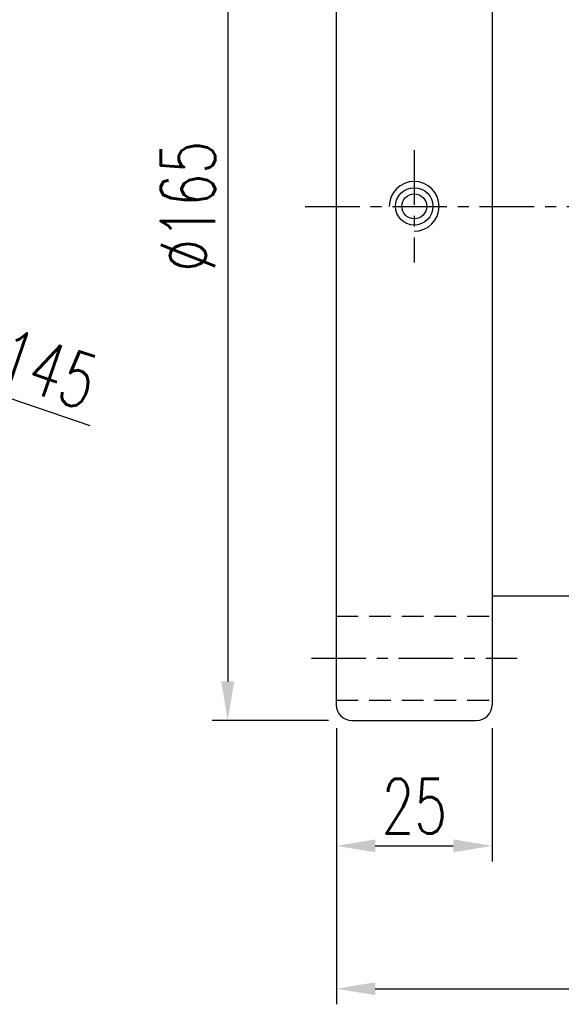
# Model space of a CAD drawing. Extents: x 106 to 578, y 156 to 408.
# Tile 2 of 57: x 336 to 423, y 156 to 314. Entities that reach past the tile are written whole.
import ezdxf

# ---------------------------------------------------------------- set-up
doc = ezdxf.new("R2010")
doc.units = 0
doc.header["$LTSCALE"] = 7
doc.header["$MEASUREMENT"] = 0
doc.header["$PDMODE"] = 1
doc.linetypes.add('CENTER', pattern=[2, 1.25, -0.25, 0.25, -0.25])
doc.linetypes.add('DASHED', pattern=[0.75, 0.5, -0.25])
doc.layers.get('DEFPOINTS').update_dxf_attribs({"linetype": 'CONTINUOUS'})
for name, color, linetype in [('CL', 1, 'CENTER'), ('DIM', 4, 'CONTINUOUS'), ('HID', 2, 'DASHED'), ('OUT', 3, 'CONTINUOUS')]:
    doc.layers.add(name, color=color, linetype=linetype)
doc.styles.add('DIM-7', font='SIMPLEX.shx', dxfattribs={"width": 0.7, "bigfont": 'chineset.shx'})
doc.dimstyles.new('CNS', dxfattribs={"dimtxt": 3.5, "dimasz": 2.5, "dimexe": 1, "dimexo": 1.5, "dimgap": 0.09, "dimtad": 0, "dimdsep": 46, "dimtxsty": 'DIM-7', "dimcen": 0.09, "dimclrd": 1, "dimclre": 1, "dimclrt": 4, "dimadec": 0, "dimazin": 0, "dimtfac": 1, "dimtix": 1, "dimtmove": 2, "dimatfit": 3, "dimfxl": 1, "dimtvp": 0.971429, "dimtolj": 1, "dimarcsym": 0})

# ---------------------------------------------------------------- blocks, each defined once
blk = doc.blocks.new('*D1')
at = {"layer": 'DEFPOINTS', "color": 0, "transparency": 16777216}
for p in [(541.13, 223.99), (387.13, 203.99), (541.13, 158.42)]:
    blk.add_point(p, dxfattribs=at)
at = {"layer": 'DIM', "color": 7, "lineweight": -2, "transparency": 16777216}
for p, q in [((541.13, 220.24), (541.13, 155.92)), ((387.13, 200.24), (387.13, 155.92)), ((393.38, 158.42), (534.88, 158.42))]:
    blk.add_line(p, q, dxfattribs=at)
at = {"layer": 'DIM', "color": 7, "transparency": 16777216}
for points in [[(393.38, 159.46), (393.38, 157.38), (387.13, 158.42)], [(534.88, 159.46), (534.88, 157.38), (541.13, 158.42)]]:
    blk.add_solid(points, dxfattribs=at)
at = {"layer": 'DIM', "color": 7, "transparency": 16777216, "insert": (464.13, 164.8), "char_height": 8.75, "attachment_point": 5, "style": 'DIM-7'}
blk.add_mtext('\\A1;154', dxfattribs=at)
blk = doc.blocks.new('*D4')
at = {"layer": 'DEFPOINTS', "color": 0, "transparency": 16777216}
for p in [(389.63, 366.49), (369.7, 201.49), (389.63, 201.49)]:
    blk.add_point(p, dxfattribs=at)
at = {"layer": 'DIM', "color": 7, "lineweight": -2, "transparency": 16777216}
for p, q in [((385.88, 366.49), (367.2, 366.49)), ((369.7, 360.24), (369.7, 207.74)), ((385.88, 201.49), (367.2, 201.49))]:
    blk.add_line(p, q, dxfattribs=at)
at = {"layer": 'DIM', "color": 7, "transparency": 16777216}
for points in [[(368.66, 360.24), (370.74, 360.24), (369.7, 366.49)], [(368.66, 207.74), (370.74, 207.74), (369.7, 201.49)]]:
    blk.add_solid(points, dxfattribs=at)
at = {"layer": 'DIM', "color": 7, "transparency": 16777216, "insert": (363.32, 283.99), "char_height": 8.75, "attachment_point": 5, "rotation": 90, "style": 'DIM-7'}
blk.add_mtext('\\A1;%%C165', dxfattribs=at)
blk = doc.blocks.new('*D3')
at = {"layer": 'DEFPOINTS', "color": 0, "transparency": 16777216}
for p in [(387.13, 203.99), (412.13, 203.99), (412.13, 181.35)]:
    blk.add_point(p, dxfattribs=at)
at = {"layer": 'DIM', "color": 7, "lineweight": -2, "transparency": 16777216}
for p, q in [((387.13, 200.24), (387.13, 178.85)), ((412.13, 200.24), (412.13, 178.85)), ((393.38, 181.35), (405.88, 181.35))]:
    blk.add_line(p, q, dxfattribs=at)
at = {"layer": 'DIM', "color": 7, "transparency": 16777216}
for points in [[(393.38, 182.39), (393.38, 180.31), (387.13, 181.35)], [(405.88, 182.39), (405.88, 180.31), (412.13, 181.35)]]:
    blk.add_solid(points, dxfattribs=at)
at = {"layer": 'DIM', "color": 7, "transparency": 16777216, "insert": (399.63, 187.72), "char_height": 8.75, "attachment_point": 5, "style": 'DIM-7'}
blk.add_mtext('\\A1;25', dxfattribs=at)
blk = doc.blocks.new('*D8')
at = {"layer": 'DEFPOINTS', "color": 0, "transparency": 16777216}
for p in [(175.74, 307.39), (312.98, 260.58)]:
    blk.add_point(p, dxfattribs=at)
at = {"layer": 'DIM', "color": 7, "lineweight": -2, "transparency": 16777216}
for p, q in [((169.83, 309.41), (163.91, 311.43)), ((175.74, 307.39), (312.98, 260.58)), ((347.65, 248.76), (318.9, 258.57))]:
    blk.add_line(p, q, dxfattribs=at)
at = {"layer": 'DIM', "color": 7, "transparency": 16777216}
for points in [[(170.17, 310.39), (169.49, 308.42), (175.74, 307.39)], [(319.23, 259.55), (318.56, 257.58), (312.98, 260.58)]]:
    blk.add_solid(points, dxfattribs=at)
at = {"layer": 'DIM', "color": 7, "transparency": 16777216, "insert": (338.29, 258.69), "char_height": 8.75, "attachment_point": 5, "rotation": 341.167, "style": 'DIM-7'}
blk.add_mtext('\\A1;∅145', dxfattribs=at)

msp = doc.modelspace()

# ---------------------------------------------------------------- linework, layer by layer
at = {"layer": 'CL', "color": 7}
for p, q in [((399.626, 292.986), (399.626, 274.986)), ((382.126, 283.986), (546.126, 283.986)), ((383.126, 211.486), (416.126, 211.486))]:
    msp.add_line(p, q, dxfattribs=at)
at = {"layer": 'DIM', "color": 7}
msp.add_arc((399.626, 283.986), 4, 270, 180, dxfattribs=at)
at = {"layer": 'HID', "color": 7}
for p, q in [((387.126, 218.236), (412.126, 218.236)), ((387.126, 204.736), (412.126, 204.736))]:
    msp.add_line(p, q, dxfattribs=at)
at = {"layer": 'OUT', "color": 7}
for p, q in [((387.126, 363.986), (387.126, 203.986)), ((412.126, 363.986), (412.126, 203.986)), ((412.126, 221.486), (538.626, 221.486)), ((389.626, 201.486), (409.626, 201.486))]:
    msp.add_line(p, q, dxfattribs=at)
for radius in [3, 2]:
    msp.add_circle((399.626, 283.986), radius, dxfattribs=at)
for centre, start, end in [((389.626, 203.986), 180, 270), ((409.626, 203.986), 270, 0)]:
    msp.add_arc(centre, 2.5, start, end, dxfattribs=at)

# ---------------------------------------------------------------- dimensions: what is measured, and where the dimension line sits
at = {"layer": 'DIM', "color": 7}
dim = msp.add_linear_dim(base=(369.699, 201.486), p1=(389.626, 366.486), p2=(389.626, 201.486), angle=90, text='%%C<>', dimstyle='CNS', override={"dimscale": 2.5, "dimgap": 0.8, "dimtad": 1, "dimclrd": 7, "dimclre": 7, "dimclrt": 7, "dimadec": 2, "dimazin": 2, "dimtmove": 1}, dxfattribs=at)
dim.commit()
dim.dimension.update_dxf_attribs({"geometry": '*D4', "text_midpoint": (363.324, 283.986)})
dim = msp.add_diameter_dim_2p(p1=(175.745, 307.39), p2=(312.982, 260.583), dimstyle='CNS', override={"dimscale": 2.5, "dimgap": 0.8, "dimtad": 1, "dimclrd": 7, "dimclre": 7, "dimclrt": 7, "dimadec": 2, "dimazin": 2, "dimtmove": 1}, dxfattribs=at)
dim.commit()
dim.dimension.update_dxf_attribs({"geometry": '*D8', "text_midpoint": (338.287, 258.687)})
for base, p2, picture, middle in [((541.126, 158.42), (541.126, 223.986), '*D1', (464.126, 164.795)), ((412.126, 181.349), (412.126, 203.986), '*D3', (399.626, 187.724))]:
    dim = msp.add_linear_dim(base=base, p1=(387.126, 203.986), p2=p2, dimstyle='CNS', override={"dimscale": 2.5, "dimgap": 0.8, "dimtad": 1, "dimclrd": 7, "dimclre": 7, "dimclrt": 7, "dimadec": 2, "dimazin": 2, "dimtmove": 1}, dxfattribs=at)
    dim.commit()
    dim.dimension.update_dxf_attribs({"geometry": picture, "text_midpoint": middle})

doc.saveas('drawing.dxf')
